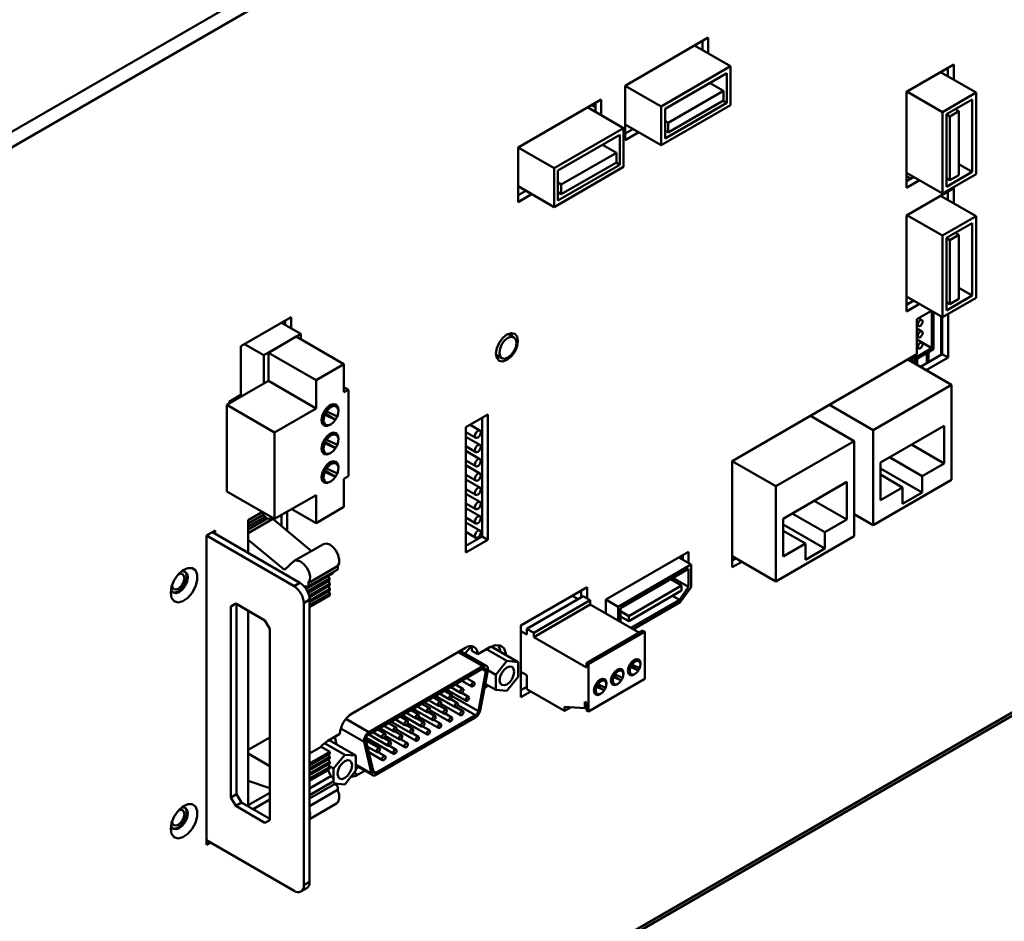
# Model space of a CAD drawing. Header units: millimetres. Extents: x 9237 to 10717, y 427 to 1202.
# Tile 9 of 12: x 10425 to 10568, y 720 to 851. Entities that reach past the tile are written whole.
import ezdxf

# ---------------------------------------------------------------- set-up
doc = ezdxf.new("R2010")
doc.units = ezdxf.units.MM
doc.header["$LTSCALE"] = 3
doc.header["$PDSIZE"] = -1
doc.styles.get("Standard").update_dxf_attribs({"font": 'arial.ttf', "height": 10})
doc.dimstyles.new('ISO-25', dxfattribs={"dimtxt": 10, "dimasz": 6, "dimexe": 0.5, "dimexo": 0.625, "dimtad": 1, "dimdec": 1, "dimdsep": 46, "dimtxsty": 'Standard', "dimcen": 0, "dimclrd": 256, "dimclre": 256, "dimadec": 0, "dimazin": 0, "dimtfac": 1, "dimtdec": 1, "dimtmove": 0, "dimatfit": 3, "dimfxl": 1, "dimlwd": 30, "dimlwe": 30, "dimarcsym": 0})

# ---------------------------------------------------------------- blocks, each defined once
blk = doc.blocks.new('*D88')
at = {"linetype": 'Continuous', "lineweight": 30, "transparency": 16777216}
for p, q in [((10549.29, 953.49), (10533.67, 980.54)), ((10347.92, 872.73), (10528.72, 977.11)), ((10358.09, 843.11), (10342.47, 870.16))]:
    blk.add_line(p, q, dxfattribs=at)
at = {"linetype": 'Continuous', "transparency": 16777216}
for points in [[(10528.22, 977.98), (10529.22, 976.24), (10533.92, 980.11)], [(10347.42, 873.6), (10348.42, 871.87), (10342.72, 869.73)]]:
    blk.add_solid(points, dxfattribs=at)
at = {"layer": 'Defpoints', "color": 0, "linetype": 'Continuous', "transparency": 16777216}
for p in [(10533.92, 980.11), (10549.6, 952.95), (10358.4, 842.57)]:
    blk.add_point(p, dxfattribs=at)
at = {"color": 0, "linetype": 'Continuous', "lineweight": 50, "transparency": 16777216, "insert": (10433.85, 932.66), "char_height": 10, "attachment_point": 5, "rotation": 29.9973}
blk.add_mtext('271 {\\H0.7x;\\S+0.5^   0;}', dxfattribs=at)

msp = doc.modelspace()

# ---------------------------------------------------------------- linework, layer by layer
at = {"color": 7, "linetype": 'Continuous', "lineweight": 50}
for p, q in [((10587.71, 929.32), (10397.93, 819.75)), ((10587.71, 927.03), (10399.91, 818.61)), ((10525.17, 848.42), (10513.08, 841.44)), ((10528.42, 844.26), (10523.19, 847.28)), ((10524.32, 847.93), (10524.32, 846.63)), ((10525.17, 846.14), (10525.17, 848.42)), ((10560.84, 844.52), (10553.98, 840.56)), ((10560.84, 842.32), (10560.84, 844.52)), ((10518.31, 838.42), (10528.42, 844.26)), ((10518.88, 838.09), (10527.86, 843.28)), ((10527.86, 838.95), (10527.86, 843.28)), ((10528.42, 838.62), (10528.42, 844.26)), ((10564.1, 840.44), (10558.93, 843.42)), ((10559.99, 844.03), (10559.99, 842.81)), ((10527.37, 840.69), (10525.37, 841.84)), ((10518.31, 838.42), (10513.08, 841.44)), ((10513.08, 841.44), (10513.08, 833.52)), ((10519.36, 836.06), (10527.37, 840.69)), ((10527.37, 840.69), (10527.37, 839.28)), ((10553.98, 840.56), (10553.98, 826.6)), ((10559.22, 837.62), (10554.05, 840.6)), ((10559.22, 837.62), (10564.1, 840.44)), ((10564.1, 828.6), (10564.1, 840.44)), ((10509.61, 839.44), (10497.52, 832.46)), ((10508.76, 838.3), (10508.2, 838.63)), ((10508.76, 838.95), (10508.76, 837.65)), ((10509.61, 837.16), (10509.61, 839.44)), ((10518.31, 832.79), (10528.42, 838.62)), ((10518.88, 833.77), (10527.86, 838.95)), ((10519.36, 834.66), (10527.37, 839.28)), ((10527.86, 838.95), (10527.33, 839.26)), ((10559.78, 837.3), (10563.53, 839.46)), ((10563.53, 828.93), (10563.53, 839.46)), ((10512.87, 835.28), (10507.63, 838.3)), ((10518.31, 832.79), (10518.31, 838.42)), ((10518.88, 833.77), (10518.88, 838.09)), ((10559.22, 825.78), (10559.22, 837.62)), ((10559.78, 826.76), (10559.78, 837.3)), ((10560.29, 836.97), (10559.78, 837.26)), ((10560.29, 836.97), (10561.6, 837.73)), ((10561.6, 837.73), (10561.07, 838.04)), ((10561.6, 837.73), (10561.6, 828.46)), ((10518.31, 832.79), (10513.08, 835.81)), ((10519.36, 836.06), (10518.88, 836.35)), ((10519.36, 836.06), (10519.36, 834.66)), ((10560.29, 836.97), (10560.29, 827.7)), ((10502.75, 829.44), (10512.87, 835.28)), ((10512.87, 829.64), (10512.87, 835.28)), ((10514.21, 835.15), (10513.08, 834.5)), ((10513.08, 833.52), (10515.06, 834.67)), ((10519.36, 834.66), (10518.88, 834.94)), ((10503.32, 829.11), (10512.3, 834.3)), ((10512.3, 829.97), (10512.3, 834.3)), ((10502.75, 829.44), (10497.52, 832.46)), ((10497.52, 832.46), (10497.52, 824.54)), ((10503.81, 827.08), (10511.82, 831.71)), ((10511.82, 831.71), (10509.81, 832.86)), ((10511.82, 831.71), (10511.82, 830.3)), ((10503.81, 825.68), (10511.82, 830.3)), ((10512.3, 829.97), (10511.77, 830.28)), ((10563.53, 828.93), (10561.6, 830.04)), ((10502.75, 823.81), (10512.87, 829.64)), ((10502.75, 823.81), (10502.75, 829.44)), ((10503.32, 824.79), (10512.3, 829.97)), ((10503.32, 824.79), (10503.32, 829.11)), ((10559.22, 825.78), (10553.98, 828.8)), ((10559.22, 825.78), (10564.1, 828.6)), ((10559.78, 826.76), (10563.53, 828.93)), ((10503.81, 827.08), (10503.32, 827.36)), ((10554.62, 827.94), (10553.98, 828.31)), ((10555.04, 828.19), (10553.98, 827.58)), ((10553.98, 826.6), (10555.89, 827.7)), ((10560.29, 827.7), (10559.78, 827.99)), ((10560.29, 827.7), (10561.6, 828.46)), ((10502.75, 823.81), (10497.52, 826.83)), ((10498.65, 826.17), (10497.52, 825.52)), ((10503.81, 825.68), (10503.32, 825.96)), ((10503.81, 827.08), (10503.81, 825.68)), ((10560.84, 826.56), (10553.98, 822.6)), ((10559.99, 826.07), (10559.99, 824.84)), ((10560.84, 824.35), (10560.84, 826.56)), ((10497.52, 824.54), (10499.5, 825.68)), ((10564.1, 822.47), (10558.93, 825.45)), ((10553.98, 822.6), (10553.98, 808.63)), ((10559.22, 819.66), (10554.05, 822.64)), ((10559.22, 819.66), (10564.1, 822.47)), ((10559.78, 819.33), (10563.53, 821.49)), ((10563.53, 810.96), (10563.53, 821.49)), ((10564.1, 810.63), (10564.1, 822.47)), ((10561.6, 819.76), (10561.07, 820.07)), ((10559.22, 807.82), (10559.22, 819.66)), ((10559.78, 808.8), (10559.78, 819.33)), ((10560.29, 819.01), (10559.78, 819.3)), ((10560.29, 819.01), (10561.6, 819.76)), ((10560.29, 819.01), (10560.29, 809.73)), ((10561.6, 819.76), (10561.6, 810.49)), ((10563.53, 810.96), (10561.6, 812.07)), ((10559.22, 807.82), (10553.98, 810.84)), ((10555.04, 810.23), (10553.98, 809.61)), ((10559.22, 807.82), (10564.1, 810.63)), ((10559.78, 808.8), (10563.53, 810.96)), ((10560.29, 809.73), (10559.78, 810.02)), ((10560.29, 809.73), (10561.6, 810.49)), ((10553.98, 808.63), (10555.89, 809.74)), ((10557.63, 808.74), (10555.5, 807.51)), ((10557.68, 808.7), (10557.68, 803.3)), ((10557.89, 808.58), (10557.89, 803.18)), ((10464.53, 807.83), (10457.25, 803.62)), ((10463.69, 807.34), (10463.69, 806.7)), ((10464.53, 806.21), (10464.53, 807.83)), ((10555.5, 807.51), (10555.5, 802.43)), ((10556.23, 807.4), (10555.77, 807.66)), ((10559, 802.35), (10559, 807.94)), ((10559.18, 807.84), (10559.18, 802.45)), ((10560.03, 801.96), (10560.03, 808.29)), ((10465.95, 805.4), (10463.14, 807.02)), ((10555.5, 806.68), (10555.74, 806.55)), ((10556.23, 805.76), (10555.5, 806.18)), ((10465.95, 805.4), (10460.57, 802.29)), ((10465.29, 805), (10461.23, 802.65)), ((10472.22, 801), (10465.29, 805)), ((10465.95, 804.62), (10465.95, 805.4)), ((10496.92, 804.89), (10496.07, 805.38)), ((10555.5, 805.05), (10555.74, 804.91)), ((10557.68, 803.3), (10555.5, 804.56)), ((10556.23, 804.13), (10555.5, 804.55)), ((10457.25, 803.62), (10457.25, 796.52)), ((10460.57, 802.29), (10457.76, 803.92)), ((10557.89, 803.18), (10554.78, 801.38)), ((10557.68, 803.3), (10555, 801.75)), ((10555.5, 803.42), (10555.74, 803.28)), ((10460.57, 802.29), (10460.57, 798.19)), ((10468.16, 798.65), (10461.23, 802.65)), ((10461.23, 802.65), (10461.23, 798.57)), ((10494.32, 802.35), (10495.17, 801.86)), ((10555.5, 802.43), (10528.63, 786.92)), ((10560.52, 797.98), (10554.16, 801.66)), ((10554.78, 801.38), (10554.23, 801.7)), ((10554.78, 801.38), (10554.78, 802.02)), ((10555, 801.75), (10555, 802.14)), ((10555.19, 801.61), (10555.19, 801.06)), ((10555.54, 801.82), (10555.54, 800.86)), ((10559.18, 802.45), (10555.99, 800.6)), ((10556.83, 800.11), (10560.03, 801.96)), ((10556.95, 801.16), (10556.95, 802.63)), ((10557.17, 801.28), (10557.17, 802.75)), ((10559.18, 802.45), (10560.03, 801.96)), ((10472.22, 801), (10468.16, 798.65)), ((10472.22, 796.92), (10472.22, 801)), ((10461.23, 798.57), (10460.57, 798.19)), ((10468.16, 794.57), (10461.23, 798.57)), ((10468.16, 798.65), (10468.16, 794.57)), ((10460.57, 798.19), (10455.2, 795.09)), ((10472.88, 797.29), (10472.22, 797.67)), ((10472.88, 797.29), (10472.22, 796.92)), ((10472.88, 784.72), (10472.88, 797.29)), ((10560.52, 797.98), (10549.14, 791.41)), ((10560.52, 784.18), (10560.52, 797.98)), ((10457.25, 796.52), (10455.55, 795.54)), ((10462.13, 791.09), (10455.2, 795.09)), ((10455.2, 795.09), (10455.2, 782.51)), ((10455.55, 795.54), (10455.55, 795.29)), ((10468.16, 794.57), (10462.13, 791.09)), ((10469.67, 794.14), (10469.43, 794.29)), ((10471.1, 794.86), (10470.55, 795.18)), ((10471.42, 794.16), (10471.43, 794.32)), ((10549.14, 791.41), (10542.78, 795.08)), ((10469.41, 793.66), (10469.16, 793.8)), ((10471.01, 792.92), (10469.23, 793.95)), ((10471.01, 792.92), (10469.41, 793.66)), ((10469.67, 794.14), (10471.26, 793.41)), ((10493.15, 793.69), (10489.94, 791.84)), ((10492.3, 793.2), (10492.3, 775.96)), ((10493.15, 775.47), (10493.15, 793.69)), ((10546.38, 789.82), (10540.02, 793.49)), ((10469.01, 792.51), (10469.56, 792.19)), ((10489.94, 791.84), (10489.94, 773.62)), ((10491.99, 791.35), (10490.54, 792.19)), ((10549.14, 791.41), (10549.14, 777.61)), ((10559.46, 792.06), (10550.2, 786.72)), ((10559.46, 786.59), (10559.46, 792.06)), ((10462.13, 791.09), (10462.13, 778.51)), ((10469.67, 789.99), (10469.43, 790.14)), ((10469.67, 789.99), (10471.26, 789.26)), ((10471.1, 790.71), (10470.55, 791.03)), ((10471.42, 790.01), (10471.43, 790.17)), ((10489.94, 791.14), (10491.39, 790.31)), ((10491.99, 789.28), (10489.94, 790.46)), ((10469.41, 789.51), (10469.16, 789.65)), ((10471.01, 788.77), (10469.23, 789.8)), ((10471.01, 788.77), (10469.41, 789.51)), ((10489.94, 789.07), (10491.39, 788.23)), ((10546.38, 789.82), (10535, 783.25)), ((10546.38, 776.02), (10546.38, 789.82)), ((10559.46, 786.59), (10554.73, 789.33)), ((10469.01, 788.36), (10469.56, 788.04)), ((10491.99, 787.21), (10489.94, 788.39)), ((10556.25, 784.73), (10551.51, 787.47)), ((10471.01, 784.63), (10469.23, 785.65)), ((10469.67, 785.85), (10469.43, 785.99)), ((10469.67, 785.85), (10471.26, 785.11)), ((10471.1, 786.56), (10470.55, 786.88)), ((10471.42, 785.86), (10471.43, 786.02)), ((10489.94, 786.99), (10491.39, 786.16)), ((10491.99, 785.13), (10489.94, 786.31)), ((10535, 783.25), (10528.63, 786.92)), ((10528.63, 786.92), (10528.63, 771.49)), ((10550.2, 786.72), (10550.2, 781.24)), ((10556.25, 782.37), (10550.2, 785.86)), ((10556.25, 784.73), (10559.46, 786.59)), ((10469.41, 785.36), (10469.16, 785.51)), ((10471.01, 784.63), (10469.41, 785.36)), ((10472.22, 784.34), (10472.88, 784.72)), ((10472.22, 780.26), (10472.22, 784.34)), ((10489.94, 784.92), (10491.39, 784.09)), ((10491.99, 783.06), (10489.94, 784.24)), ((10553.42, 783.1), (10550.2, 784.96)), ((10556.25, 782.37), (10556.25, 784.73)), ((10469.01, 784.21), (10469.56, 783.89)), ((10489.94, 782.85), (10491.39, 782.01)), ((10535, 783.25), (10535, 769.45)), ((10545.32, 783.9), (10536.06, 778.55)), ((10545.32, 778.43), (10545.32, 783.9)), ((10549.14, 777.61), (10560.52, 784.18)), ((10550.2, 781.24), (10553.42, 783.1)), ((10553.42, 783.1), (10553.42, 780.73)), ((10462.13, 778.51), (10455.2, 782.51)), ((10462.13, 778.51), (10468.16, 781.99)), ((10468.16, 781.99), (10468.16, 777.91)), ((10491.99, 780.98), (10489.94, 782.17)), ((10553.42, 780.73), (10556.25, 782.37)), ((10457.25, 781.33), (10457.25, 781.25)), ((10457.25, 781.25), (10457.32, 781.29)), ((10468.16, 777.91), (10464.62, 779.95)), ((10468.16, 777.91), (10472.22, 780.26)), ((10489.94, 780.77), (10491.39, 779.94)), ((10491.99, 778.91), (10489.94, 780.09)), ((10545.32, 778.43), (10540.58, 781.16)), ((10460.37, 779.53), (10458.32, 778.35)), ((10458.32, 777.85), (10460.48, 779.09)), ((10458.32, 777.41), (10460.77, 778.82)), ((10458.32, 777), (10461.08, 778.6)), ((10458.32, 776.46), (10461.87, 778.51)), ((10460.48, 779.09), (10460.3, 779.5)), ((10460.77, 778.82), (10460.48, 779.09)), ((10461.08, 778.6), (10460.77, 778.82)), ((10461.87, 778.51), (10461.08, 778.6)), ((10467.5, 773.85), (10461.87, 778.51)), ((10463.13, 779.09), (10463.13, 777.47)), ((10463.98, 776.77), (10463.98, 779.58)), ((10489.94, 778.7), (10491.39, 777.86)), ((10536.06, 778.55), (10536.06, 773.08)), ((10542.1, 776.57), (10537.37, 779.31)), ((10549.14, 777.61), (10546.38, 779.2)), ((10458.32, 778.35), (10458.32, 773.57)), ((10491.99, 776.84), (10489.94, 778.02)), ((10542.1, 774.2), (10536.06, 777.69)), ((10542.1, 776.57), (10545.32, 778.43)), ((10453.51, 776.83), (10452.24, 776.1)), ((10464.97, 768.75), (10452.24, 776.1)), ((10452.24, 776.1), (10452.24, 731.19)), ((10465.82, 769.24), (10453.09, 776.59)), ((10453.51, 776.34), (10453.51, 776.83)), ((10489.94, 776.62), (10491.39, 775.79)), ((10492.3, 775.96), (10489.94, 774.59)), ((10492.3, 775.96), (10493.15, 775.47)), ((10535, 769.45), (10546.38, 776.02)), ((10539.28, 774.94), (10536.06, 776.8)), ((10542.1, 774.2), (10542.1, 776.57)), ((10463.58, 771.14), (10458.32, 775.49)), ((10465, 772.41), (10469.24, 774.86)), ((10489.94, 773.62), (10493.15, 775.47)), ((10536.06, 773.08), (10539.28, 774.94)), ((10539.28, 774.94), (10539.28, 772.57)), ((10539.28, 772.57), (10542.1, 774.2)), ((10522.31, 773.73), (10510.28, 766.79)), ((10522.66, 771.89), (10520.89, 772.91)), ((10521.46, 773.16), (10520.96, 772.87)), ((10521.46, 773.24), (10521.46, 772.58)), ((10522.31, 772.09), (10522.31, 773.73)), ((10535, 769.45), (10528.63, 773.12)), ((10529.2, 772.79), (10528.63, 772.47)), ((10465, 772.41), (10463.58, 771.14)), ((10467.03, 769.19), (10471.27, 771.64)), ((10512.05, 765.77), (10522.66, 771.89)), ((10522.66, 771.89), (10522.66, 768.62)), ((10528.63, 771.49), (10530.05, 772.3)), ((10466.7, 768.38), (10470.63, 770.65)), ((10466.71, 768.36), (10469.91, 770.21)), ((10466.99, 768.68), (10471.23, 771.13)), ((10469.91, 770.21), (10469.91, 770.23)), ((10470.13, 769.87), (10469.91, 770.21)), ((10512.41, 765.56), (10522.31, 771.28)), ((10522.31, 768.63), (10520.01, 769.95)), ((10522.31, 771.28), (10522.31, 768.63)), ((10464.97, 768.75), (10465.82, 769.24)), ((10466.54, 768.68), (10466.67, 768.75)), ((10466.91, 768.02), (10470.13, 769.87)), ((10467, 767.83), (10470.13, 769.63)), ((10467.01, 767.79), (10469.94, 769.48)), ((10467.16, 767.36), (10470.15, 769.08)), ((10467.2, 767.17), (10470.15, 768.88)), ((10467.2, 767.15), (10469.93, 768.73)), ((10469.93, 768.73), (10470.15, 768.88)), ((10470.16, 768.36), (10469.93, 768.73)), ((10469.94, 769.48), (10470.13, 769.63)), ((10470.15, 769.08), (10469.94, 769.48)), ((10470.13, 769.63), (10470.13, 769.87)), ((10470.15, 768.88), (10470.15, 769.08)), ((10507.56, 768.61), (10497.95, 763.06)), ((10507.56, 766.97), (10507.56, 768.61)), ((10513.61, 764.41), (10521.29, 768.84)), ((10521.29, 768.84), (10519.68, 769.76)), ((10522.31, 768.63), (10520.99, 766.76)), ((10522.66, 768.62), (10521.1, 766.42)), ((10521.29, 768.84), (10521.29, 768.1)), ((10467.23, 766.66), (10470.16, 768.36)), ((10467.23, 766.43), (10470.16, 768.12)), ((10467.23, 765.97), (10470.16, 767.66)), ((10467.23, 765.69), (10470.16, 767.39)), ((10470.16, 767.66), (10469.98, 768.01)), ((10470.16, 768.12), (10470.16, 768.36)), ((10470.16, 767.39), (10470.16, 767.66)), ((10498.79, 762.57), (10507, 767.3)), ((10506.25, 766.87), (10505.41, 767.36)), ((10506.71, 768.12), (10506.71, 767.14)), ((10507, 767.3), (10508.02, 766.71)), ((10513.61, 763.66), (10521.29, 768.1)), ((10520.99, 766.76), (10519.98, 767.34)), ((10455.78, 765.81), (10456.48, 766.22)), ((10456.48, 766.22), (10455.78, 765.81)), ((10455.78, 765.81), (10455.78, 738.05)), ((10460.73, 763.77), (10456.48, 766.22)), ((10456.62, 738.54), (10456.62, 766.14)), ((10467.23, 766.79), (10466.38, 766.3)), ((10466.38, 725.31), (10466.38, 766.3)), ((10467.23, 725.8), (10467.23, 766.79)), ((10499.82, 761.98), (10508.02, 766.71)), ((10499.82, 761.36), (10508.02, 766.1)), ((10508.02, 766.71), (10508.02, 766.1)), ((10508.02, 766.1), (10515.15, 761.98)), ((10512.05, 765.77), (10510.28, 766.79)), ((10510.28, 766.79), (10510.28, 764.79)), ((10512.05, 765.77), (10512.05, 763.77)), ((10520.99, 766.76), (10513.93, 762.69)), ((10521.1, 766.42), (10514.28, 762.48)), ((10458.32, 765.16), (10458.32, 736.74)), ((10512.41, 765.56), (10512.41, 763.57)), ((10513.61, 764.41), (10512.41, 765.1)), ((10513.61, 763.66), (10512.41, 764.36)), ((10513.61, 764.41), (10513.61, 763.66)), ((10460.73, 763.77), (10461.43, 762.55)), ((10497.95, 763.06), (10497.95, 752.65)), ((10461.43, 734.78), (10461.43, 762.55)), ((10498.79, 761.71), (10497.95, 762.2)), ((10498.79, 762.57), (10498.79, 761.71)), ((10499.82, 761.98), (10498.79, 762.57)), ((10499.82, 761.36), (10499.82, 761.98)), ((10507.47, 756.94), (10499.82, 761.36)), ((10507.47, 757.55), (10515.68, 762.29)), ((10507.74, 757.4), (10515.94, 762.14)), ((10515.68, 762.29), (10515.94, 762.14)), ((10515.94, 762.14), (10515.94, 755.28)), ((10399.12, 651.68), (10588.12, 760.79)), ((10399.91, 652.61), (10588.12, 761.26)), ((10490.68, 760), (10489.83, 758.95)), ((10497.53, 757.73), (10493.63, 759.98)), ((10489.9, 759.8), (10473.39, 750.27)), ((10492.42, 757.11), (10488.83, 759.18)), ((10492.92, 757.16), (10489.13, 759.35)), ((10490.82, 759.35), (10491.67, 758.86)), ((10493.43, 759.88), (10491.67, 758.86)), ((10495.9, 757.88), (10492.93, 759.59)), ((10492.42, 757.11), (10475.83, 747.53)), ((10495.9, 757.88), (10494.28, 755.86)), ((10497.53, 757.73), (10495.9, 757.88)), ((10497.52, 755.57), (10497.53, 757.73)), ((10507.47, 757.55), (10507.47, 756.94)), ((10507.74, 757.4), (10507.47, 757.55)), ((10507.74, 750.54), (10507.74, 757.4)), ((10513.87, 757.01), (10513.66, 757.13)), ((10515.01, 756.48), (10513.71, 757.23)), ((10514.06, 757.36), (10513.85, 757.47)), ((10514.06, 757.36), (10515.19, 756.83)), ((10515.08, 757.86), (10514.62, 758.13)), ((10492.42, 756.79), (10475.83, 747.21)), ((10492.83, 756.42), (10491.75, 750.61)), ((10493.11, 756.5), (10492.03, 750.69)), ((10492.83, 756.42), (10492.31, 756.72)), ((10494.28, 755.86), (10493.11, 756.53)), ((10494.28, 755.86), (10494.28, 753.69)), ((10498.79, 755.83), (10497.95, 756.32)), ((10498.79, 755.83), (10498.79, 753.79)), ((10511.39, 755.56), (10511.18, 755.68)), ((10512.52, 755.04), (10511.23, 755.79)), ((10511.59, 755.94), (10511.39, 756.06)), ((10511.59, 755.94), (10512.73, 755.42)), ((10512.6, 756.44), (10512.15, 756.7)), ((10513.52, 756.22), (10513.98, 755.96)), ((10515.01, 756.48), (10513.87, 757.01)), ((10489.52, 753.84), (10488.42, 754.48)), ((10489.35, 755.02), (10490.8, 754.18)), ((10491.14, 754.78), (10490.04, 755.41)), ((10492.63, 753.95), (10493.24, 754.3)), ((10494.28, 753.69), (10492.75, 754.58)), ((10495.9, 753.55), (10497.52, 755.57)), ((10507.74, 750.54), (10515.94, 755.28)), ((10508.92, 754.15), (10508.71, 754.27)), ((10510.06, 753.63), (10508.76, 754.38)), ((10509.11, 754.5), (10508.9, 754.62)), ((10509.11, 754.5), (10510.24, 753.97)), ((10510.13, 755.01), (10509.67, 755.27)), ((10511.05, 754.79), (10511.5, 754.53)), ((10512.52, 755.04), (10511.39, 755.56)), ((10485.52, 752.81), (10488.37, 751.17)), ((10486.12, 753.15), (10487.56, 752.31)), ((10487.9, 752.91), (10486.8, 753.54)), ((10487.08, 753.71), (10487.03, 753.41)), ((10487.14, 753.74), (10489.99, 752.1)), ((10487.73, 754.08), (10489.18, 753.25)), ((10491.75, 750.61), (10487.97, 752.79)), ((10490.33, 752.69), (10489.35, 753.26)), ((10494.28, 753.69), (10495.9, 753.55)), ((10498.79, 754.11), (10497.95, 753.62)), ((10497.95, 752.65), (10499.36, 753.46)), ((10498.79, 753.79), (10504.29, 750.62)), ((10508.57, 753.36), (10509.03, 753.1)), ((10510.06, 753.63), (10508.92, 754.15)), ((10484.66, 751.04), (10483.56, 751.68)), ((10483.91, 751.87), (10486.75, 750.23)), ((10484.5, 752.21), (10485.94, 751.38)), ((10486.28, 751.97), (10485.18, 752.61)), ((10487.09, 750.82), (10486.11, 751.39)), ((10486.32, 751.66), (10489.18, 750.02)), ((10488.71, 751.76), (10487.73, 752.33)), ((10491.34, 749.99), (10488.76, 751.48)), ((10507.22, 751.95), (10507.47, 751.8)), ((10507.22, 751.05), (10507.22, 751.95)), ((10507.47, 751.8), (10507.47, 750.7)), ((10491.34, 749.99), (10476.9, 741.66)), ((10480.67, 750), (10483.51, 748.36)), ((10481.26, 750.34), (10482.7, 749.51)), ((10483.04, 750.1), (10481.94, 750.74)), ((10482.29, 750.94), (10485.13, 749.3)), ((10482.88, 751.28), (10484.32, 750.45)), ((10485.47, 749.89), (10484.49, 750.46)), ((10484.7, 750.73), (10487.56, 749.08)), ((10487.9, 749.68), (10486.92, 750.24)), ((10489.52, 750.61), (10488.54, 751.18)), ((10504.29, 751.23), (10507.22, 751.05)), ((10504.29, 750.62), (10504.29, 751.23)), ((10504.29, 750.62), (10505.26, 751.17)), ((10507.22, 751.05), (10507.47, 751.2)), ((10507.47, 750.7), (10507.74, 750.54)), ((10475.83, 747.53), (10472.49, 749.46)), ((10491.34, 749.67), (10476.9, 741.33)), ((10478.02, 748.47), (10479.46, 747.64)), ((10479.81, 748.23), (10478.7, 748.87)), ((10479.05, 749.07), (10481.89, 747.43)), ((10479.64, 749.41), (10481.08, 748.58)), ((10481.43, 749.17), (10480.32, 749.81)), ((10482.24, 748.02), (10481.25, 748.59)), ((10481.47, 748.86), (10484.32, 747.21)), ((10483.85, 748.95), (10482.87, 749.52)), ((10483.09, 749.79), (10485.94, 748.15)), ((10486.28, 748.74), (10485.3, 749.31)), ((10471.62, 747.29), (10469.87, 746.27)), ((10475.14, 746.13), (10471.76, 748.08)), ((10475.81, 747.2), (10478.65, 745.56)), ((10476.4, 747.54), (10477.84, 746.71)), ((10478.19, 747.3), (10477.09, 747.94)), ((10477.43, 748.13), (10480.27, 746.49)), ((10480.62, 747.09), (10479.63, 747.65)), ((10479.85, 747.92), (10482.7, 746.28)), ((10483.04, 746.87), (10482.06, 747.44)), ((10484.66, 747.81), (10483.68, 748.38)), ((10458.32, 744.99), (10461.43, 746.79)), ((10472.34, 744.27), (10469.41, 745.96)), ((10473.96, 744.13), (10470.06, 746.38)), ((10470.87, 746.86), (10471.13, 745.77)), ((10475.14, 746.13), (10476.21, 741.56)), ((10475.41, 746.37), (10476.49, 741.79)), ((10477.38, 745.22), (10475.42, 746.35)), ((10475.45, 746.73), (10479.46, 744.41)), ((10475.83, 746.51), (10475.48, 746.31)), ((10479, 746.15), (10478.01, 746.72)), ((10478.23, 746.99), (10481.08, 745.34)), ((10481.43, 745.94), (10480.44, 746.51)), ((10461.43, 742.62), (10458.32, 744.42)), ((10467.23, 744.45), (10468.9, 745.41)), ((10467.23, 742.99), (10470.16, 744.68)), ((10467.23, 742.72), (10470.16, 744.41)), ((10467.23, 742.68), (10469.94, 744.24)), ((10470.16, 744.68), (10468.9, 745.41)), ((10469.94, 744.24), (10470.16, 744.41)), ((10470.16, 743.95), (10469.94, 744.24)), ((10470.16, 744.41), (10470.16, 744.68)), ((10472.34, 744.27), (10470.72, 742.26)), ((10473.96, 744.13), (10472.34, 744.27)), ((10475.63, 745.43), (10477.03, 744.62)), ((10475.82, 744.64), (10477.84, 743.47)), ((10478.19, 744.07), (10477.2, 744.64)), ((10479.81, 745), (10478.82, 745.57)), ((10467.23, 742.26), (10470.16, 743.95)), ((10467.23, 742.03), (10470.16, 743.72)), ((10467.23, 741.52), (10470.15, 743.21)), ((10467.23, 741.32), (10470.15, 743)), ((10467.23, 741.28), (10469.94, 742.84)), ((10470.15, 743.21), (10469.94, 743.59)), ((10469.94, 742.84), (10470.15, 743)), ((10470.13, 742.47), (10469.94, 742.84)), ((10470.15, 743), (10470.15, 743.21)), ((10470.16, 743.72), (10470.16, 743.95)), ((10473.96, 741.97), (10473.96, 744.13)), ((10476.21, 741.56), (10473.96, 742.86)), ((10467.23, 740.8), (10470.13, 742.47)), ((10467.23, 740.56), (10470.13, 742.23)), ((10467.23, 740.46), (10469.91, 742.01)), ((10469.91, 742.01), (10469.91, 742.1)), ((10470.72, 742.26), (10470.04, 742.65)), ((10470.13, 742.23), (10470.13, 742.47)), ((10470.72, 742.26), (10470.72, 740.65)), ((10472.34, 739.95), (10473.96, 741.97)), ((10473.69, 741.63), (10474.19, 741.34)), ((10473.96, 742.69), (10476.4, 741.28)), ((10474.4, 742.44), (10473.96, 742.19)), ((10474.19, 741.34), (10475.24, 741.95)), ((10476.9, 741.66), (10476.46, 741.91)), ((10458.32, 740.45), (10461.43, 739.43)), ((10467.23, 739.38), (10470.31, 741.15)), ((10467.23, 738.4), (10470.65, 740.38)), ((10467.23, 737.92), (10470.86, 740.01)), ((10470.72, 740.49), (10470.72, 740.31)), ((10470.84, 740.08), (10472.34, 739.95)), ((10455.78, 738.05), (10456.62, 738.54)), ((10456.62, 738.54), (10457.33, 737.31)), ((10461.43, 738.73), (10458.32, 736.94)), ((10467.23, 736.81), (10471.27, 739.15)), ((10456.48, 736.82), (10455.78, 738.05)), ((10457.33, 737.31), (10456.48, 736.82)), ((10461.43, 734.95), (10457.33, 737.31)), ((10459, 736.35), (10461.43, 737.75)), ((10467.23, 734.91), (10471.15, 737.17)), ((10456.48, 736.82), (10460.73, 734.37)), ((10461.43, 734.78), (10460.73, 734.37)), ((10452.24, 731.84), (10464.97, 724.49)), ((10452.24, 731.19), (10452.81, 731.52)), ((10466.38, 725.31), (10467.23, 725.8)), ((10465.97, 724.4), (10466.82, 724.89))]:
    msp.add_line(p, q, dxfattribs=at)
at = {"color": 7, "linetype": 'Continuous', "lineweight": 50, "flags": 128}
for points in [[(10556.33, 807.17), (10556.31, 807.31), (10556.23, 807.4), (10556.12, 807.42), (10555.99, 807.37), (10555.85, 807.27), (10555.74, 807.11), (10555.66, 806.94), (10555.64, 806.77), (10555.66, 806.63), (10555.74, 806.55), (10555.85, 806.52), (10555.99, 806.57), (10556.12, 806.68), (10556.23, 806.83), (10556.31, 807), (10556.33, 807.17)], [(10556.33, 805.54), (10556.31, 805.68), (10556.23, 805.76), (10556.12, 805.79), (10555.99, 805.74), (10555.85, 805.63), (10555.74, 805.48), (10555.66, 805.31), (10555.64, 805.14), (10555.66, 805), (10555.74, 804.91), (10555.85, 804.89), (10555.99, 804.94), (10556.12, 805.05), (10556.23, 805.2), (10556.31, 805.37), (10556.33, 805.54)], [(10497.5, 804.37), (10497.37, 805), (10497.03, 805.4), (10496.51, 805.5), (10495.9, 805.29), (10495.3, 804.8), (10494.78, 804.1), (10494.43, 803.31), (10494.31, 802.53), (10494.43, 801.9), (10494.78, 801.5), (10495.3, 801.4), (10495.9, 801.62), (10496.51, 802.11), (10497.03, 802.8), (10497.37, 803.6), (10497.5, 804.37)], [(10497.28, 804.09), (10497.19, 804.58), (10496.92, 804.89), (10496.52, 804.96), (10496.05, 804.8), (10495.57, 804.42), (10495.17, 803.88), (10494.9, 803.26), (10494.81, 802.66), (10494.9, 802.17), (10495.17, 801.86), (10495.57, 801.78), (10496.05, 801.94), (10496.52, 802.33), (10496.92, 802.87), (10497.19, 803.48), (10497.28, 804.09)], [(10496.52, 805.5), (10496.53, 805.49), (10496.64, 805.05)], [(10556.33, 803.91), (10556.31, 804.04), (10556.23, 804.13), (10556.12, 804.15), (10555.99, 804.11), (10555.85, 804), (10555.74, 803.85), (10555.66, 803.67), (10555.64, 803.51), (10555.66, 803.37), (10555.74, 803.28), (10555.85, 803.26), (10555.99, 803.3), (10556.12, 803.41), (10556.23, 803.56), (10556.31, 803.74), (10556.33, 803.91)], [(10494.89, 802.02), (10494.45, 801.89), (10494.44, 801.89)], [(10471.43, 794.32), (10471.33, 794.81), (10471.07, 795.12), (10470.67, 795.2), (10470.19, 795.03), (10469.72, 794.65), (10469.32, 794.11), (10469.05, 793.49), (10468.95, 792.89), (10469.05, 792.4), (10469.32, 792.09), (10469.72, 792.01), (10470.19, 792.17), (10470.32, 792.26)], [(10471.26, 793.41), (10471.4, 793.89), (10471.41, 794.33), (10471.29, 794.67), (10471.06, 794.88), (10470.74, 794.92), (10470.38, 794.8), (10470.01, 794.53), (10469.67, 794.14)], [(10469.41, 793.66), (10469.27, 793.17), (10469.25, 792.73), (10469.37, 792.38), (10469.6, 792.17), (10469.93, 792.12), (10470.3, 792.24), (10470.67, 792.52), (10471.01, 792.92)], [(10470.97, 792.94), (10471.07, 793.1), (10471.23, 793.43)], [(10492.11, 791.08), (10492.08, 791.25), (10491.99, 791.35), (10491.85, 791.38), (10491.69, 791.32), (10491.52, 791.19), (10491.39, 791.01), (10491.29, 790.79), (10491.26, 790.58), (10491.29, 790.42), (10491.39, 790.31), (10491.52, 790.28), (10491.69, 790.34), (10491.85, 790.47), (10491.99, 790.66), (10492.08, 790.87), (10492.11, 791.08)], [(10471.43, 790.17), (10471.33, 790.66), (10471.07, 790.97), (10470.67, 791.05), (10470.19, 790.88), (10469.72, 790.5), (10469.32, 789.96), (10469.05, 789.34), (10468.95, 788.74), (10469.05, 788.25), (10469.32, 787.94), (10469.72, 787.86), (10470.19, 788.03), (10470.32, 788.11)], [(10471.26, 789.26), (10471.4, 789.74), (10471.41, 790.18), (10471.29, 790.52), (10471.06, 790.73), (10470.74, 790.78), (10470.38, 790.66), (10470.01, 790.38), (10469.67, 789.99)], [(10469.41, 789.51), (10469.27, 789.02), (10469.25, 788.58), (10469.37, 788.23), (10469.6, 788.02), (10469.93, 787.97), (10470.3, 788.1), (10470.67, 788.38), (10471.01, 788.77)], [(10470.97, 788.8), (10471.07, 788.95), (10471.23, 789.28)], [(10492.11, 789), (10492.08, 789.17), (10491.99, 789.28), (10491.85, 789.31), (10491.69, 789.25), (10491.52, 789.12), (10491.39, 788.93), (10491.29, 788.72), (10491.26, 788.51), (10491.29, 788.34), (10491.39, 788.23), (10491.52, 788.21), (10491.69, 788.26), (10491.85, 788.4), (10491.99, 788.58), (10492.08, 788.8), (10492.11, 789)], [(10492.11, 786.93), (10492.08, 787.1), (10491.99, 787.21), (10491.85, 787.23), (10491.69, 787.18), (10491.52, 787.04), (10491.39, 786.86), (10491.29, 786.64), (10491.26, 786.44), (10491.29, 786.27), (10491.39, 786.16), (10491.52, 786.13), (10491.69, 786.19), (10491.85, 786.32), (10491.99, 786.51), (10492.08, 786.72), (10492.11, 786.93)], [(10471.43, 786.02), (10471.33, 786.51), (10471.07, 786.82), (10470.67, 786.9), (10470.19, 786.74), (10469.72, 786.35), (10469.32, 785.81), (10469.05, 785.19), (10468.95, 784.59), (10469.05, 784.1), (10469.32, 783.79), (10469.72, 783.71), (10470.19, 783.88), (10470.32, 783.96)], [(10471.26, 785.11), (10471.4, 785.59), (10471.41, 786.03), (10471.29, 786.37), (10471.06, 786.58), (10470.74, 786.63), (10470.38, 786.51), (10470.01, 786.24), (10469.67, 785.85)], [(10469.41, 785.36), (10469.27, 784.87), (10469.25, 784.43), (10469.37, 784.08), (10469.6, 783.87), (10469.93, 783.82), (10470.3, 783.95), (10470.67, 784.23), (10471.01, 784.63)], [(10470.97, 784.65), (10471.07, 784.8), (10471.23, 785.13)], [(10492.11, 784.86), (10492.08, 785.03), (10491.99, 785.13), (10491.85, 785.16), (10491.69, 785.1), (10491.52, 784.97), (10491.39, 784.78), (10491.29, 784.57), (10491.26, 784.36), (10491.29, 784.19), (10491.39, 784.09), (10491.52, 784.06), (10491.69, 784.12), (10491.85, 784.25), (10491.99, 784.44), (10492.08, 784.65), (10492.11, 784.86)], [(10492.11, 782.78), (10492.08, 782.95), (10491.99, 783.06), (10491.85, 783.08), (10491.69, 783.03), (10491.52, 782.9), (10491.39, 782.71), (10491.29, 782.5), (10491.26, 782.29), (10491.29, 782.12), (10491.39, 782.01), (10491.52, 781.99), (10491.69, 782.04), (10491.85, 782.17), (10491.99, 782.36), (10492.08, 782.57), (10492.11, 782.78)], [(10492.11, 780.71), (10492.08, 780.88), (10491.99, 780.98), (10491.85, 781.01), (10491.69, 780.95), (10491.52, 780.82), (10491.39, 780.64), (10491.29, 780.42), (10491.26, 780.21), (10491.29, 780.05), (10491.39, 779.94), (10491.52, 779.91), (10491.69, 779.97), (10491.85, 780.1), (10491.99, 780.29), (10492.08, 780.5), (10492.11, 780.71)], [(10492.11, 778.63), (10492.08, 778.8), (10491.99, 778.91), (10491.85, 778.94), (10491.69, 778.88), (10491.52, 778.75), (10491.39, 778.56), (10491.29, 778.35), (10491.26, 778.14), (10491.29, 777.97), (10491.39, 777.86), (10491.52, 777.84), (10491.69, 777.89), (10491.85, 778.03), (10491.99, 778.21), (10492.08, 778.43), (10492.11, 778.63)], [(10492.11, 776.56), (10492.08, 776.73), (10491.99, 776.84), (10491.85, 776.86), (10491.69, 776.81), (10491.52, 776.67), (10491.39, 776.49), (10491.29, 776.27), (10491.26, 776.07), (10491.29, 775.9), (10491.39, 775.79), (10491.52, 775.76), (10491.69, 775.82), (10491.85, 775.95), (10491.99, 776.14), (10492.08, 776.35), (10492.11, 776.56)], [(10471.27, 771.64), (10471.5, 772.03), (10471.54, 772.59), (10471.39, 773.23), (10471.08, 773.86), (10470.65, 774.41), (10470.15, 774.78), (10469.66, 774.94), (10469.24, 774.86)], [(10447.04, 767.79), (10447.17, 768.68), (10447.55, 769.6), (10448.12, 770.42), (10448.81, 771.05), (10449.52, 771.38), (10450.16, 771.38), (10450.64, 771.05), (10450.9, 770.43), (10450.9, 769.6), (10450.64, 768.69), (10450.16, 767.8), (10449.52, 767.06), (10448.81, 766.57), (10448.12, 766.4), (10447.55, 766.57), (10447.17, 767.06), (10447.04, 767.79)], [(10467.03, 769.19), (10467.25, 769.58), (10467.3, 770.14), (10467.15, 770.78), (10466.84, 771.41), (10466.41, 771.96), (10465.91, 772.34), (10465.42, 772.49), (10465, 772.41)], [(10471.23, 771.13), (10471.26, 771.15), (10471.32, 771.24), (10471.34, 771.36), (10471.32, 771.49), (10471.27, 771.64)], [(10447.08, 768.27), (10447.14, 768.11), (10447.41, 767.81), (10447.81, 767.73), (10448.28, 767.89), (10448.75, 768.27), (10449.16, 768.82), (10449.42, 769.43), (10449.52, 770.04), (10449.42, 770.53), (10449.16, 770.84), (10448.75, 770.92), (10448.59, 770.88)], [(10447.26, 768.94), (10447.26, 768.89), (10447.32, 768.54), (10447.51, 768.32), (10447.8, 768.27), (10448.14, 768.38), (10448.48, 768.66), (10448.76, 769.04), (10448.96, 769.48), (10449.02, 769.91), (10448.96, 770.27), (10448.76, 770.49), (10448.48, 770.54), (10448.14, 770.42), (10448.1, 770.4)], [(10449.08, 770.87), (10449.28, 770.61), (10449.38, 770.12), (10449.28, 769.52), (10449.01, 768.9), (10448.61, 768.36), (10448.14, 767.97), (10447.67, 767.81), (10447.34, 767.85)], [(10466.61, 768.81), (10466.72, 768.72), (10466.84, 768.67), (10466.94, 768.66), (10467.02, 768.71), (10467.08, 768.79), (10467.1, 768.91), (10467.08, 769.04), (10467.03, 769.19)], [(10495.79, 758.73), (10495.76, 758.96), (10495.48, 759.69), (10494.95, 760.11), (10494.24, 760.18), (10493.43, 759.88)], [(10493.11, 756.5), (10493.12, 756.7), (10493.11, 756.87), (10493.06, 757.02), (10492.97, 757.12), (10492.86, 757.19), (10492.73, 757.21), (10492.58, 757.18), (10492.42, 757.11)], [(10496.96, 756.32), (10496.88, 756.75), (10496.65, 757.01), (10496.31, 757.08), (10495.9, 756.94), (10495.5, 756.61), (10495.15, 756.14), (10494.92, 755.61), (10494.84, 755.1), (10494.92, 754.68), (10495.15, 754.41), (10495.5, 754.35), (10495.9, 754.49), (10496.31, 754.81), (10496.65, 755.28), (10496.88, 755.81), (10496.96, 756.32)], [(10514.42, 758.03), (10514.07, 757.75), (10513.77, 757.35), (10513.57, 756.89), (10513.5, 756.44), (10513.57, 756.08), (10513.77, 755.85), (10514.07, 755.79), (10514.42, 755.91), (10514.7, 756.13)], [(10515.19, 756.83), (10515.29, 757.18), (10515.3, 757.49), (10515.21, 757.73), (10515.05, 757.88), (10514.82, 757.91), (10514.56, 757.83), (10514.29, 757.63), (10514.06, 757.36)], [(10515.25, 756.99), (10515.27, 757.06), (10515.34, 757.5), (10515.27, 757.87), (10515.07, 758.1), (10514.77, 758.16), (10514.42, 758.03)], [(10492.83, 756.42), (10492.84, 756.54), (10492.83, 756.64), (10492.8, 756.73), (10492.75, 756.79), (10492.68, 756.83), (10492.6, 756.84), (10492.51, 756.83), (10492.42, 756.79)], [(10511.95, 756.61), (10511.59, 756.32), (10511.3, 755.92), (10511.1, 755.46), (10511.03, 755.01), (10511.1, 754.65), (10511.3, 754.42), (10511.59, 754.36), (10511.95, 754.48), (10512.24, 754.71)], [(10512.73, 755.42), (10512.82, 755.76), (10512.82, 756.07), (10512.74, 756.31), (10512.57, 756.45), (10512.35, 756.48), (10512.09, 756.4), (10511.83, 756.22), (10511.59, 755.94)], [(10512.78, 755.57), (10512.8, 755.63), (10512.87, 756.07), (10512.8, 756.44), (10512.6, 756.67), (10512.3, 756.73), (10511.95, 756.61)], [(10513.87, 757.01), (10513.77, 756.66), (10513.76, 756.34), (10513.84, 756.09), (10514.01, 755.94), (10514.24, 755.91), (10514.5, 756), (10514.77, 756.2), (10515.01, 756.48)], [(10515, 756.49), (10515.07, 756.6), (10515.19, 756.83)], [(10491.21, 754.62), (10491.19, 754.72), (10491.14, 754.78), (10491.06, 754.79), (10490.97, 754.76), (10490.88, 754.69), (10490.8, 754.58), (10490.75, 754.46), (10490.73, 754.34), (10490.75, 754.24), (10490.8, 754.18), (10490.88, 754.17), (10490.97, 754.2), (10491.06, 754.28), (10491.14, 754.38), (10491.19, 754.5), (10491.21, 754.62)], [(10509.47, 755.18), (10509.12, 754.89), (10508.82, 754.49), (10508.62, 754.03), (10508.55, 753.58), (10508.62, 753.22), (10508.82, 752.99), (10509.12, 752.93), (10509.47, 753.05), (10509.82, 753.34), (10509.89, 753.41)], [(10510.24, 753.97), (10510.34, 754.32), (10510.35, 754.63), (10510.26, 754.87), (10510.1, 755.02), (10509.87, 755.06), (10509.61, 754.97), (10509.34, 754.78), (10509.11, 754.5)], [(10510.3, 754.14), (10510.32, 754.2), (10510.39, 754.65), (10510.32, 755.01), (10510.12, 755.24), (10509.82, 755.3), (10509.47, 755.18)], [(10511.39, 755.56), (10511.29, 755.22), (10511.28, 754.91), (10511.37, 754.66), (10511.53, 754.51), (10511.76, 754.48), (10512.02, 754.57), (10512.29, 754.76), (10512.52, 755.04)], [(10512.52, 755.04), (10512.6, 755.17), (10512.72, 755.42)], [(10487.97, 752.75), (10487.96, 752.85), (10487.9, 752.91), (10487.82, 752.92), (10487.73, 752.89), (10487.64, 752.82), (10487.56, 752.71), (10487.51, 752.59), (10487.49, 752.47), (10487.51, 752.38), (10487.56, 752.31), (10487.64, 752.3), (10487.73, 752.33), (10487.82, 752.41), (10487.9, 752.51), (10487.96, 752.63), (10487.97, 752.75)], [(10489.59, 753.69), (10489.57, 753.78), (10489.52, 753.84), (10489.44, 753.86), (10489.35, 753.83), (10489.26, 753.75), (10489.18, 753.65), (10489.13, 753.52), (10489.11, 753.41), (10489.13, 753.31), (10489.18, 753.25), (10489.26, 753.23), (10489.35, 753.27), (10489.44, 753.34), (10489.52, 753.45), (10489.57, 753.57), (10489.59, 753.69)], [(10508.92, 754.15), (10508.82, 753.8), (10508.81, 753.49), (10508.89, 753.24), (10509.06, 753.09), (10509.29, 753.05), (10509.55, 753.14), (10509.82, 753.34), (10510.06, 753.63)], [(10510.05, 753.63), (10510.12, 753.74), (10510.24, 753.98)], [(10486.35, 751.82), (10486.34, 751.91), (10486.28, 751.97), (10486.2, 751.99), (10486.11, 751.96), (10486.02, 751.88), (10485.94, 751.78), (10485.89, 751.65), (10485.87, 751.54), (10485.89, 751.44), (10485.94, 751.38), (10486.02, 751.36), (10486.11, 751.4), (10486.2, 751.47), (10486.28, 751.58), (10486.34, 751.7), (10486.35, 751.82)], [(10488.78, 751.6), (10488.76, 751.7), (10488.71, 751.76), (10488.63, 751.77), (10488.54, 751.74), (10488.45, 751.67), (10488.37, 751.56), (10488.32, 751.44), (10488.3, 751.32), (10488.32, 751.23), (10488.37, 751.17), (10488.45, 751.15), (10488.54, 751.18), (10488.63, 751.26), (10488.71, 751.36), (10488.76, 751.48), (10488.78, 751.6)], [(10490.4, 752.54), (10490.38, 752.63), (10490.33, 752.69), (10490.25, 752.71), (10490.16, 752.68), (10490.07, 752.6), (10489.99, 752.5), (10489.94, 752.37), (10489.92, 752.26), (10489.94, 752.16), (10489.99, 752.1), (10490.07, 752.08), (10490.16, 752.12), (10490.25, 752.19), (10490.33, 752.3), (10490.38, 752.42), (10490.4, 752.54)], [(10483.12, 749.95), (10483.1, 750.04), (10483.04, 750.1), (10482.97, 750.12), (10482.87, 750.09), (10482.78, 750.01), (10482.7, 749.91), (10482.65, 749.79), (10482.63, 749.67), (10482.65, 749.57), (10482.7, 749.51), (10482.78, 749.5), (10482.87, 749.53), (10482.97, 749.6), (10483.04, 749.71), (10483.1, 749.83), (10483.12, 749.95)], [(10484.74, 750.88), (10484.72, 750.98), (10484.66, 751.04), (10484.59, 751.05), (10484.49, 751.02), (10484.4, 750.95), (10484.32, 750.84), (10484.27, 750.72), (10484.25, 750.6), (10484.27, 750.51), (10484.32, 750.45), (10484.4, 750.43), (10484.49, 750.46), (10484.59, 750.54), (10484.66, 750.64), (10484.72, 750.76), (10484.74, 750.88)], [(10485.54, 749.73), (10485.53, 749.83), (10485.47, 749.89), (10485.4, 749.91), (10485.3, 749.87), (10485.21, 749.8), (10485.13, 749.69), (10485.08, 749.57), (10485.06, 749.45), (10485.08, 749.36), (10485.13, 749.3), (10485.21, 749.28), (10485.3, 749.31), (10485.4, 749.39), (10485.47, 749.49), (10485.53, 749.61), (10485.54, 749.73)], [(10487.16, 750.67), (10487.15, 750.76), (10487.09, 750.82), (10487.01, 750.84), (10486.92, 750.81), (10486.83, 750.73), (10486.75, 750.63), (10486.7, 750.51), (10486.68, 750.39), (10486.7, 750.29), (10486.75, 750.23), (10486.83, 750.22), (10486.92, 750.25), (10487.01, 750.32), (10487.09, 750.43), (10487.15, 750.55), (10487.16, 750.67)], [(10489.59, 750.45), (10489.57, 750.55), (10489.52, 750.61), (10489.44, 750.63), (10489.35, 750.59), (10489.26, 750.52), (10489.18, 750.41), (10489.13, 750.29), (10489.11, 750.17), (10489.13, 750.08), (10489.18, 750.02), (10489.26, 750), (10489.35, 750.03), (10489.44, 750.11), (10489.52, 750.21), (10489.57, 750.34), (10489.59, 750.45)], [(10481.5, 749.01), (10481.48, 749.11), (10481.43, 749.17), (10481.35, 749.18), (10481.25, 749.15), (10481.16, 749.08), (10481.08, 748.97), (10481.03, 748.85), (10481.01, 748.73), (10481.03, 748.64), (10481.08, 748.58), (10481.16, 748.56), (10481.25, 748.59), (10481.35, 748.67), (10481.43, 748.77), (10481.48, 748.89), (10481.5, 749.01)], [(10483.93, 748.8), (10483.91, 748.89), (10483.85, 748.95), (10483.78, 748.97), (10483.68, 748.94), (10483.59, 748.86), (10483.51, 748.76), (10483.46, 748.64), (10483.44, 748.52), (10483.46, 748.42), (10483.51, 748.36), (10483.59, 748.35), (10483.68, 748.38), (10483.78, 748.45), (10483.85, 748.56), (10483.91, 748.68), (10483.93, 748.8)], [(10486.35, 748.58), (10486.34, 748.68), (10486.28, 748.74), (10486.2, 748.76), (10486.11, 748.72), (10486.02, 748.65), (10485.94, 748.54), (10485.89, 748.42), (10485.87, 748.3), (10485.89, 748.21), (10485.94, 748.15), (10486.02, 748.13), (10486.11, 748.16), (10486.2, 748.24), (10486.28, 748.34), (10486.34, 748.47), (10486.35, 748.58)], [(10487.97, 749.52), (10487.96, 749.61), (10487.9, 749.68), (10487.82, 749.69), (10487.73, 749.66), (10487.64, 749.58), (10487.56, 749.48), (10487.51, 749.36), (10487.49, 749.24), (10487.51, 749.14), (10487.56, 749.08), (10487.64, 749.07), (10487.73, 749.1), (10487.82, 749.17), (10487.9, 749.28), (10487.96, 749.4), (10487.97, 749.52)], [(10478.26, 747.14), (10478.24, 747.24), (10478.19, 747.3), (10478.11, 747.32), (10478.02, 747.28), (10477.92, 747.21), (10477.84, 747.1), (10477.79, 746.98), (10477.77, 746.86), (10477.79, 746.77), (10477.84, 746.71), (10477.92, 746.69), (10478.02, 746.72), (10478.11, 746.8), (10478.19, 746.9), (10478.24, 747.03), (10478.26, 747.14)], [(10479.88, 748.08), (10479.86, 748.17), (10479.81, 748.23), (10479.73, 748.25), (10479.63, 748.22), (10479.54, 748.14), (10479.46, 748.04), (10479.41, 747.92), (10479.39, 747.8), (10479.41, 747.7), (10479.46, 747.64), (10479.54, 747.63), (10479.63, 747.66), (10479.73, 747.73), (10479.81, 747.84), (10479.86, 747.96), (10479.88, 748.08)], [(10480.69, 746.93), (10480.67, 747.02), (10480.62, 747.09), (10480.54, 747.1), (10480.44, 747.07), (10480.35, 746.99), (10480.27, 746.89), (10480.22, 746.77), (10480.2, 746.65), (10480.22, 746.55), (10480.27, 746.49), (10480.35, 746.48), (10480.44, 746.51), (10480.54, 746.58), (10480.62, 746.69), (10480.67, 746.81), (10480.69, 746.93)], [(10482.31, 747.86), (10482.29, 747.96), (10482.24, 748.02), (10482.16, 748.04), (10482.06, 748), (10481.97, 747.93), (10481.89, 747.82), (10481.84, 747.7), (10481.82, 747.58), (10481.84, 747.49), (10481.89, 747.43), (10481.97, 747.41), (10482.06, 747.44), (10482.16, 747.52), (10482.24, 747.62), (10482.29, 747.75), (10482.31, 747.86)], [(10484.74, 747.65), (10484.72, 747.75), (10484.66, 747.81), (10484.59, 747.82), (10484.49, 747.79), (10484.4, 747.71), (10484.32, 747.61), (10484.27, 747.49), (10484.25, 747.37), (10484.27, 747.27), (10484.32, 747.21), (10484.4, 747.2), (10484.49, 747.23), (10484.59, 747.3), (10484.66, 747.41), (10484.72, 747.53), (10484.74, 747.65)], [(10469.87, 746.27), (10469.06, 745.64), (10468.79, 745.35)], [(10479.07, 745.99), (10479.05, 746.09), (10479, 746.15), (10478.92, 746.17), (10478.83, 746.13), (10478.73, 746.06), (10478.65, 745.95), (10478.6, 745.83), (10478.58, 745.71), (10478.6, 745.62), (10478.65, 745.56), (10478.73, 745.54), (10478.83, 745.57), (10478.92, 745.65), (10479, 745.75), (10479.05, 745.88), (10479.07, 745.99)], [(10481.5, 745.78), (10481.48, 745.88), (10481.43, 745.94), (10481.35, 745.95), (10481.25, 745.92), (10481.16, 745.84), (10481.08, 745.74), (10481.03, 745.62), (10481.01, 745.5), (10481.03, 745.4), (10481.08, 745.34), (10481.16, 745.33), (10481.25, 745.36), (10481.35, 745.43), (10481.43, 745.54), (10481.48, 745.66), (10481.5, 745.78)], [(10483.12, 746.71), (10483.1, 746.81), (10483.04, 746.87), (10482.97, 746.89), (10482.87, 746.85), (10482.78, 746.78), (10482.7, 746.67), (10482.65, 746.55), (10482.63, 746.43), (10482.65, 746.34), (10482.7, 746.28), (10482.78, 746.26), (10482.87, 746.29), (10482.97, 746.37), (10483.04, 746.47), (10483.1, 746.6), (10483.12, 746.71)], [(10477.45, 745.06), (10477.43, 745.16), (10477.38, 745.22), (10477.3, 745.23), (10477.21, 745.2), (10477.11, 745.12), (10477.03, 745.02), (10476.98, 744.9), (10476.96, 744.78), (10476.98, 744.68), (10477.03, 744.62), (10477.11, 744.61), (10477.21, 744.64), (10477.3, 744.71), (10477.38, 744.82), (10477.43, 744.94), (10477.45, 745.06)], [(10479.88, 744.84), (10479.86, 744.94), (10479.81, 745), (10479.73, 745.02), (10479.63, 744.98), (10479.54, 744.91), (10479.46, 744.8), (10479.41, 744.68), (10479.39, 744.56), (10479.41, 744.47), (10479.46, 744.41), (10479.54, 744.39), (10479.63, 744.42), (10479.73, 744.5), (10479.81, 744.61), (10479.86, 744.73), (10479.88, 744.84)], [(10473.4, 742.72), (10473.32, 743.14), (10473.09, 743.41), (10472.75, 743.48), (10472.34, 743.34), (10471.94, 743.01), (10471.59, 742.54), (10471.36, 742.01), (10471.28, 741.5), (10471.36, 741.08), (10471.59, 740.81), (10471.94, 740.74), (10472.34, 740.89), (10472.75, 741.21), (10473.09, 741.68), (10473.32, 742.21), (10473.4, 742.72)], [(10478.26, 743.91), (10478.24, 744.01), (10478.19, 744.07), (10478.11, 744.08), (10478.02, 744.05), (10477.92, 743.97), (10477.84, 743.87), (10477.79, 743.75), (10477.77, 743.63), (10477.79, 743.53), (10477.84, 743.47), (10477.92, 743.46), (10478.02, 743.49), (10478.11, 743.56), (10478.19, 743.67), (10478.24, 743.79), (10478.26, 743.91)], [(10476.21, 741.56), (10476.25, 741.45), (10476.31, 741.36), (10476.38, 741.3), (10476.46, 741.25), (10476.56, 741.23), (10476.67, 741.24), (10476.78, 741.27), (10476.9, 741.33)], [(10476.49, 741.79), (10476.51, 741.73), (10476.54, 741.68), (10476.59, 741.64), (10476.64, 741.61), (10476.7, 741.6), (10476.76, 741.6), (10476.83, 741.62), (10476.9, 741.66)], [(10470.65, 740.38), (10470.7, 740.45), (10470.73, 740.55), (10470.71, 740.68), (10470.67, 740.81), (10470.6, 740.93), (10470.51, 741.04), (10470.41, 741.11), (10470.31, 741.15)], [(10471.15, 737.17), (10471.39, 737.42), (10471.54, 737.89), (10471.5, 738.5), (10471.27, 739.15)], [(10447.04, 733.5), (10447.17, 734.38), (10447.55, 735.3), (10448.12, 736.13), (10448.81, 736.75), (10449.52, 737.09), (10450.16, 737.09), (10450.64, 736.76), (10450.9, 736.13), (10450.9, 735.31), (10450.64, 734.39), (10450.16, 733.5), (10449.52, 732.77), (10448.81, 732.28), (10448.12, 732.11), (10447.55, 732.28), (10447.17, 732.76), (10447.04, 733.5)], [(10447.08, 733.97), (10447.14, 733.82), (10447.41, 733.51), (10447.81, 733.43), (10448.28, 733.6), (10448.75, 733.98), (10449.16, 734.52), (10449.42, 735.14), (10449.52, 735.74), (10449.42, 736.23), (10449.16, 736.54), (10448.75, 736.62), (10448.59, 736.59)], [(10447.26, 734.64), (10447.26, 734.6), (10447.32, 734.25), (10447.51, 734.03), (10447.8, 733.97), (10448.14, 734.09), (10448.48, 734.36), (10448.76, 734.75), (10448.96, 735.19), (10449.02, 735.62), (10448.96, 735.97), (10448.76, 736.19), (10448.48, 736.25), (10448.14, 736.13), (10448.1, 736.11)], [(10449.08, 736.58), (10449.28, 736.32), (10449.38, 735.82), (10449.28, 735.22), (10449.01, 734.6), (10448.61, 734.06), (10448.14, 733.68), (10447.67, 733.52), (10447.34, 733.56)]]:
    msp.add_lwpolyline(points, dxfattribs=at)
at = {"color": 7, "linetype": 'Continuous', "lineweight": 50}
for centre, radius, start, end in [((10470.51, 770.82), 0.215, 304.6495, 3.7459), ((10463.31, 766.16), 3.07, 2.6058, 57.394), ((10464.16, 766.65), 3.07, 2.6058, 57.394), ((10466.47, 768.8), 0.142, 275.001, 1.9426), ((10490.59, 758.97), 1.08, 354.2436, 129.7146), ((10489.31, 759.35), 1.52, 0.0073, 27.0931), ((10493.07, 759.15), 1.87, 2.2346, 33.8697), ((10475.48, 747.02), 3.86, 122.7074, 175.969), ((10490.49, 750.98), 1.57, 302.9469, 349.2605), ((10490.83, 750.78), 0.941, 302.9502, 349.2575), ((10476.59, 746.29), 1.46, 121.5237, 186.2688), ((10476.28, 746.46), 0.876, 121.5183, 186.2735), ((10451.24, 732.75), 20.83, 23.7788, 26.3702), ((10473.39, 742.55), 1.45, 265.2617, 303.3435), ((10470.31, 739.95), 0.548, 6.537, 51.5498), ((10470.7, 739.4), 0.629, 336.2029, 75.2737), ((10465.45, 735.64), 1.85, 344.3817, 15.6183), ((10466.28, 725.68), 0.959, 304.0566, 7.2558), ((10465.52, 725.17), 0.873, 230.7979, 9.2136)]:
    msp.add_arc(centre, radius, start, end, dxfattribs=at)

# ---------------------------------------------------------------- dimensions: what is measured, and where the dimension line sits
dim = msp.add_aligned_dim(p1=(10358.4, 842.57), p2=(10549.6, 952.95), distance=31.36, text='271 {\\H0.7x;\\S+0.5^   0;}', dimstyle='ISO-25', dxfattribs=at)
dim.commit()
dim.dimension.update_dxf_attribs({"geometry": '*D88', "text_midpoint": (10433.85, 932.66)})

doc.saveas('drawing.dxf')
